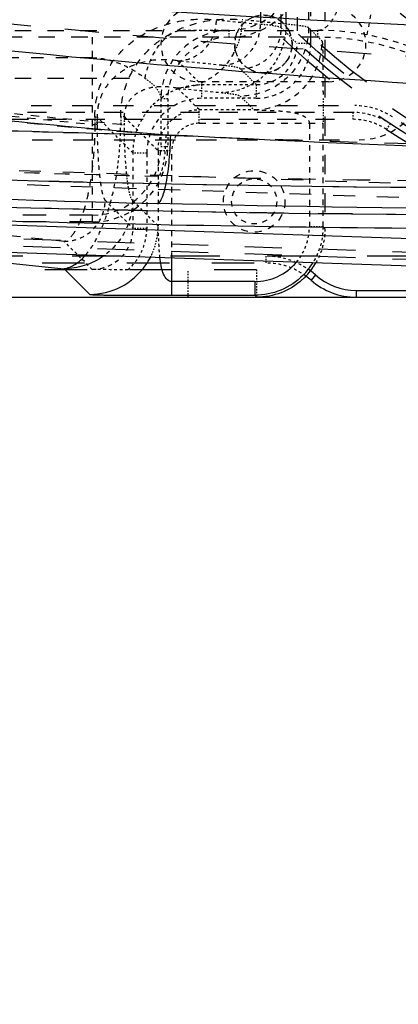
# Model space of a CAD drawing. Header units: millimetres. Extents: x 14186 to 17588, y 1400 to 3805.
# Tile 51 of 256: x 16343 to 16371, y 2609 to 2681. Entities that reach past the tile are written whole.
import ezdxf

# ---------------------------------------------------------------- set-up
doc = ezdxf.new("R2010")
doc.units = ezdxf.units.MM
doc.linetypes.add('HIDDEN', pattern=[0.2, 0.1, -0.1])
for name, color, linetype in [('1_17', 7, 'Continuous'), ('1_51', 7, 'Continuous'), ('1_80_153', 7, 'Continuous'), ('DEFAULT_2', 8, 'HIDDEN')]:
    doc.layers.add(name, color=color, linetype=linetype)
doc.layers.add('dim', color=82, linetype='Continuous', lineweight=9)
doc.styles.get("Standard").update_dxf_attribs({"font": 'arial.ttf'})
doc.dimstyles.new('ISO-25', dxfattribs={"dimtxt": 2.5, "dimasz": 2.5, "dimexe": 1.25, "dimexo": 0.625, "dimtad": 1, "dimtxsty": 'Standard', "dimcen": 2.5, "dimadec": 0, "dimazin": 0, "dimtfac": 1, "dimtmove": 0, "dimatfit": 3, "dimfxl": 1, "dimarcsym": 0})

# ---------------------------------------------------------------- blocks, each defined once
blk = doc.blocks.new('*D24')
at = {"layer": 'Defpoints', "color": 0, "transparency": 16777216}
for p in [(16328.859, 2985.593), (16472.816, 2454.767)]:
    blk.add_point(p, dxfattribs=at)
at = {"layer": 'dim', "color": 0, "linetype": 'Continuous', "lineweight": -2, "transparency": 16777216}
for p, q in [((16322.578, 3008.756), (16316.296, 3031.92)), ((16328.859, 2985.593), (16472.816, 2454.767)), ((16510.019, 2317.586), (16479.098, 2431.603))]:
    blk.add_line(p, q, dxfattribs=at)
at = {"layer": 'dim', "color": 0, "transparency": 16777216}
for points in [[(16326.438, 3009.803), (16318.717, 3007.709), (16328.859, 2985.593)], [(16482.958, 2432.65), (16475.237, 2430.556), (16472.816, 2454.767)]]:
    blk.add_solid(points, dxfattribs=at)
at = {"layer": 'dim', "color": 0, "transparency": 16777216, "insert": (16518.28, 2368.594), "char_height": 30, "attachment_point": 5, "rotation": 285.17328}
blk.add_mtext('360%%D', dxfattribs=at)
blk = doc.blocks.new('*D27')
at = {"layer": 'Defpoints', "color": 0, "transparency": 16777216}
for p in [(17053.851, 3119.687), (16297.825, 2320.672)]:
    blk.add_point(p, dxfattribs=at)
at = {"layer": 'dim', "color": 0, "linetype": 'Continuous', "lineweight": -2, "transparency": 16777216}
for p, q in [((17253.469, 3330.657), (17070.346, 3137.12)), ((16297.825, 2320.672), (17053.851, 3119.687)), ((16281.33, 2303.239), (16264.835, 2285.806))]:
    blk.add_line(p, q, dxfattribs=at)
at = {"layer": 'dim', "color": 0, "transparency": 16777216}
for points in [[(17067.44, 3139.87), (17073.251, 3134.371), (17053.851, 3119.687)], [(16278.424, 2305.989), (16284.235, 2300.49), (16297.825, 2320.672)]]:
    blk.add_solid(points, dxfattribs=at)
at = {"layer": 'dim', "color": 0, "transparency": 16777216, "insert": (17191.287, 3297.171), "char_height": 30, "attachment_point": 5, "rotation": 46.58354}
blk.add_mtext('∅1100', dxfattribs=at)
blk = doc.blocks.new('*D28')
at = {"layer": 'Defpoints', "color": 0, "transparency": 16777216}
for p in [(17217.995, 2998.669), (16133.681, 2441.691)]:
    blk.add_point(p, dxfattribs=at)
at = {"layer": 'dim', "color": 0, "linetype": 'Continuous', "lineweight": -2, "transparency": 16777216}
for p, q in [((17380.14, 3081.958), (17239.343, 3009.635)), ((16133.681, 2441.691), (17217.995, 2998.669)), ((16112.333, 2430.725), (16090.984, 2419.759))]:
    blk.add_line(p, q, dxfattribs=at)
at = {"layer": 'dim', "color": 0, "transparency": 16777216}
for points in [[(17237.515, 3013.193), (17241.17, 3006.077), (17217.995, 2998.669)], [(16110.505, 2434.283), (16114.16, 2427.167), (16133.681, 2441.691)]]:
    blk.add_solid(points, dxfattribs=at)
at = {"layer": 'dim', "color": 0, "transparency": 16777216, "insert": (17310.293, 3070.985), "char_height": 30, "attachment_point": 5, "rotation": 27.18816}
blk.add_mtext('∅1219', dxfattribs=at)

msp = doc.modelspace()

# ---------------------------------------------------------------- linework, layer by layer
at = {"color": 7, "linetype": 'Continuous'}
for p, q in [((16515.736, 2660.068), (16305.567, 2667.19)), ((16597.338, 2655.301), (16305.499, 2665.191)), ((16330.642, 2664.339), (16346.255, 2662.764)), ((16354.128, 2660.821), (16354.128, 2663.543)), ((16346.255, 2662.764), (16348.131, 2660.888)), ((16364.649, 2662.305), (16364.318, 2661.93)), ((16360.2, 2661.82), (16354.128, 2661.82)), ((16360.2, 2661.82), (16360.2, 2660.821)), ((16367.625, 2661.18), (16367.625, 2660.68)), ((16367.625, 2661.18), (16400.838, 2661.18)), ((16115.25, 2660.68), (16400.838, 2660.68)), ((16354.128, 2660.821), (16360.2, 2660.821)), ((16360.2, 2660.821), (16360.341, 2660.68))]:
    msp.add_line(p, q, dxfattribs=at)
for centre, radius in [((16675.838, 2720.18), 609.5), ((16675.838, 2720.18), 550), ((16400.838, 2720.18), 275)]:
    msp.add_circle(centre, radius)
for centre, radius, start, end in [((16392.26, 4238.97), 1566.91, 267.282446, 268.602724), ((16385.839, 4276.515), 1607.864, 267.478757, 274.502285), ((16385.839, 4276.521), 1609.857, 267.487457, 274.458232), ((16391.407, 4238.862), 1571.801, 267.282546, 268.602803), ((16385.845, 4276.756), 1611.091, 267.487635, 270.333779), ((16348.021, 2665.959), 5.126, 325.30562, 332.52332), ((16360.201, 2665.817), 3.997, 269.98204, 319.70229), ((16360.18, 2665.833), 5.021, 315.04982, 328.26171), ((16360.351, 2665.67), 4.985, 323.99388, 330.10939), ((16360.339, 2665.68), 5.001, 316.85385, 323.97611), ((16361.011, 2658.18), 5.5, 48.59038, 53.58955), ((16367.625, 2665.68), 4.5, 228.59038, 270), ((16360.322, 2665.696), 5.024, 311.99412, 316.23352), ((16361.011, 2658.18), 5, 48.59038, 54.03968), ((16360.323, 2665.695), 5.022, 316.23377, 316.85812), ((16367.625, 2665.68), 5, 228.59038, 270)]:
    msp.add_arc(centre, radius, start, end, dxfattribs=at)
for points, knots in [([(16314.03, 2685.221), (16320.969, 2684.415), (16348.76, 2681.545), (16376.7, 2680.107), (16397.65, 2679.839)], [0, 0, 0, 0, 0.250039, 1, 1, 1, 1]), ([(16506.496, 2678.869), (16473.24, 2675.491), (16406.25, 2672.793), (16339.431, 2678.274), (16306.342, 2683.031)], [0, 0, 0, 0, 0.499984, 1, 1, 1, 1]), ([(16317.657, 2676.36), (16320.684, 2675.986), (16325.984, 2675.354), (16333.56, 2674.492), (16342.657, 2673.512), (16349.492, 2672.893), (16354.051, 2672.526)], [0, 0, 0, 0, 0.250011, 0.437518, 0.625019, 1, 1, 1, 1]), ([(16509.263, 2675.343), (16483.477, 2673.019), (16431.723, 2670.224), (16379.902, 2671.139), (16354.051, 2672.526)], [0, 0, 0, 0, 0.500033, 1, 1, 1, 1]), ([(16353.081, 2667.528), (16353.143, 2667.535), (16353.238, 2667.613), (16353.332, 2667.752), (16353.455, 2668), (16353.592, 2668.428), (16353.802, 2669.359), (16353.972, 2670.746), (16354.037, 2671.918), (16354.051, 2672.526)], [0, 0, 0, 0, 0.035973, 0.063264, 0.098452, 0.194449, 0.322462, 0.648918, 1, 1, 1, 1]), ([(16508.687, 2671.446), (16495.761, 2670.48), (16443.963, 2667.252), (16392.005, 2666.583), (16353.081, 2667.528)], [0, 0, 0, 0, 0.249759, 1, 1, 1, 1]), ([(16346.255, 2662.764), (16346.533, 2662.808), (16347.129, 2663.059), (16347.593, 2663.494), (16347.82, 2663.754)], [0, 0, 0, 0, 0.448943, 1, 1, 1, 1]), ([(16349.172, 2663.709), (16348.736, 2663.396), (16347.793, 2662.921), (16346.753, 2662.765), (16346.255, 2662.764)], [0, 0, 0, 0, 0.518934, 1, 1, 1, 1]), ([(16348.131, 2660.888), (16348.897, 2660.889), (16350.507, 2661.267), (16351.765, 2662.363), (16352.235, 2663.041)], [0, 0, 0, 0, 0.481289, 1, 1, 1, 1]), ([(16354.128, 2661.82), (16353.822, 2661.82), (16353.536, 2662.278), (16353.402, 2662.729), (16353.319, 2663.098), (16353.282, 2663.38), (16353.262, 2663.573)], [0, 0, 0, 0, 0.449384, 0.580144, 0.715748, 1, 1, 1, 1]), ([(16363.734, 2662.285), (16363.274, 2661.826), (16362.163, 2661.08), (16360.85, 2660.821), (16360.2, 2660.821)], [0, 0, 0, 0, 0.500002, 1, 1, 1, 1]), ([(16363.683, 2661.962), (16363.232, 2661.556), (16362.172, 2660.904), (16360.948, 2660.68), (16360.341, 2660.68)], [0, 0, 0, 0, 0.49994, 1, 1, 1, 1]), ([(16348.131, 2660.888), (16348.141, 2660.878), (16348.198, 2660.878), (16348.299, 2660.862), (16348.47, 2660.858), (16348.689, 2660.849), (16348.948, 2660.844), (16349.334, 2660.838), (16349.837, 2660.834), (16350.452, 2660.83), (16351.28, 2660.825), (16351.903, 2660.822), (16352.319, 2660.821)], [0, 0, 0, 0, 0.010358, 0.035973, 0.076788, 0.130591, 0.193648, 0.262249, 0.40668, 0.554112, 0.702188, 1, 1, 1, 1])]:
    msp.add_open_spline(points, degree=3, knots=knots, dxfattribs=at)
msp.add_open_spline([(16352.319, 2660.821), (16352.922, 2660.819), (16353.525, 2660.821), (16354.128, 2660.821)], degree=3, dxfattribs=at)
at = {"layer": '1_17', "color": 8, "linetype": 'HIDDEN', "ltscale": 44}
msp.add_circle((16400.838, 2720.18), 55, dxfattribs=at)
at = {"layer": '1_17', "color": 8, "linetype": 'HIDDEN', "ltscale": 43}
msp.add_circle((16400.838, 2720.18), 54.5, dxfattribs=at)
at = {"layer": '1_17', "color": 8, "linetype": 'HIDDEN', "ltscale": 38}
msp.add_circle((16400.838, 2720.18), 47, dxfattribs=at)
at = {"layer": '1_17', "color": 8, "linetype": 'HIDDEN', "ltscale": 37}
for radius in [46.9, 46.8, 46.143, 46]:
    msp.add_circle((16400.838, 2720.18), radius, dxfattribs=at)
at = {"layer": '1_17', "color": 8, "linetype": 'HIDDEN', "ltscale": 36}
msp.add_circle((16400.838, 2720.18), 45, dxfattribs=at)
at = {"layer": '1_17', "color": 8, "linetype": 'HIDDEN', "ltscale": 35}
msp.add_circle((16400.838, 2720.18), 44.4, dxfattribs=at)
at = {"layer": '1_17', "color": 8, "linetype": 'HIDDEN', "ltscale": 34}
msp.add_circle((16400.838, 2720.18), 42.9, dxfattribs=at)
at = {"layer": '1_51', "color": 8, "linetype": 'HIDDEN', "ltscale": 33}
for radius in [41.9, 41.4]:
    msp.add_circle((16400.838, 2720.18), radius, dxfattribs=at)
at = {"layer": '1_80_153', "color": 8, "linetype": 'HIDDEN', "ltscale": 34}
for radius in [42.5, 42]:
    msp.add_circle((16400.838, 2720.18), radius, dxfattribs=at)
at = {"layer": 'DEFAULT_2', "color": 8, "linetype": 'HIDDEN', "ltscale": 14}
for p, q in [((16365.338, 2774.683), (16365.338, 2665.677)), ((16367.371, 2674.18), (16319.838, 2674.18)), ((16319.838, 2673.68), (16367.371, 2673.68))]:
    msp.add_line(p, q, dxfattribs=at)
at = {"layer": 'DEFAULT_2', "color": 8, "linetype": 'HIDDEN', "ltscale": 10}
for p, q in [((16363.303, 2761.147), (16363.303, 2679.212)), ((16364.302, 2679.212), (16364.302, 2761.147)), ((16360.622, 2759.735), (16360.622, 2680.625)), ((16362.145, 2680.37), (16362.145, 2759.99)), ((16362.512, 2680.626), (16362.512, 2759.734)), ((16364.144, 2759.989), (16364.144, 2680.371))]:
    msp.add_line(p, q, dxfattribs=at)
at = {"layer": 'DEFAULT_2', "color": 8, "linetype": 'HIDDEN', "ltscale": 3}
for p, q in [((16368.427, 2679.845), (16369.338, 2684.761)), ((16351.303, 2665.713), (16351.303, 2671.217)), ((16352.302, 2671.217), (16352.302, 2665.713)), ((16353.128, 2671.391), (16353.128, 2665.885))]:
    msp.add_line(p, q, dxfattribs=at)
at = {"layer": 'DEFAULT_2', "color": 8, "linetype": 'HIDDEN', "ltscale": 2}
for p, q in [((16357.397, 2680.95), (16360.622, 2680.625)), ((16362.512, 2680.626), (16359.285, 2680.952)), ((16358.333, 2680.18), (16354.839, 2680.18)), ((16354.562, 2677.952), (16356.3, 2676.214)), ((16357.787, 2677.627), (16354.562, 2677.952)), ((16356.126, 2674.389), (16354.561, 2675.955)), ((16354.561, 2675.955), (16357.787, 2675.629)), ((16356.3, 2676.214), (16360.305, 2676.214)), ((16353.338, 2675.18), (16353.338, 2671.68)), ((16353.838, 2675.18), (16353.838, 2671.68)), ((16360.305, 2675.215), (16356.3, 2675.215)), ((16351.303, 2671.217), (16348.668, 2673.852)), ((16350.665, 2673.854), (16353.128, 2671.391)), ((16356.126, 2674.389), (16360.132, 2674.389)), ((16349.255, 2667.761), (16351.303, 2665.713)), ((16353.128, 2665.885), (16351.252, 2667.761)), ((16348.305, 2662.715), (16346.257, 2664.763))]:
    msp.add_line(p, q, dxfattribs=at)
at = {"layer": 'DEFAULT_2', "color": 8, "linetype": 'HIDDEN'}
for p, q in [((16362.145, 2680.37), (16363.303, 2679.212)), ((16365.129, 2679.386), (16364.144, 2680.371)), ((16360.305, 2676.214), (16359.147, 2677.372)), ((16359.147, 2675.374), (16360.132, 2674.389)), ((16355.341, 2660.68), (16355.341, 2662.68)), ((16360.341, 2662.68), (16360.341, 2660.68))]:
    msp.add_line(p, q, dxfattribs=at)
at = {"layer": 'DEFAULT_2', "color": 8, "linetype": 'HIDDEN', "ltscale": 12}
for p, q in [((16325.838, 2680.18), (16364.782, 2680.18)), ((16364.782, 2679.68), (16325.838, 2679.68)), ((16313.838, 2676.68), (16352.162, 2676.68))]:
    msp.add_line(p, q, dxfattribs=at)
at = {"layer": 'DEFAULT_2', "color": 8, "linetype": 'HIDDEN', "ltscale": 5}
for p, q in [((16348.338, 2666.18), (16348.338, 2680.18)), ((16365.588, 2676.43), (16356.088, 2676.43)), ((16356.125, 2673.389), (16365.197, 2673.389))]:
    msp.add_line(p, q, dxfattribs=at)
at = {"layer": 'DEFAULT_2', "color": 8, "linetype": 'HIDDEN', "ltscale": 0.4}
for p, q in [((16358.338, 2679.68), (16358.338, 2680.18)), ((16364.782, 2680.18), (16364.782, 2679.68)), ((16353.838, 2675.18), (16353.338, 2675.18)), ((16348.505, 2673.852), (16348.505, 2673.294)), ((16348.668, 2673.852), (16348.668, 2673.294)), ((16350.393, 2673.854), (16350.393, 2673.294)), ((16350.665, 2673.294), (16350.665, 2673.854)), ((16367.371, 2674.18), (16367.371, 2673.68)), ((16370.114, 2673.36), (16369.84, 2672.942)), ((16353.838, 2671.68), (16353.338, 2671.68)), ((16361.011, 2663.68), (16361.011, 2663.18))]:
    msp.add_line(p, q, dxfattribs=at)
at = {"layer": 'DEFAULT_2', "color": 8, "linetype": 'HIDDEN', "ltscale": 0.7}
for p, q in [((16364.302, 2679.212), (16363.303, 2679.212)), ((16356.3, 2676.214), (16356.3, 2675.215)), ((16360.305, 2676.214), (16360.305, 2675.215)), ((16356.126, 2673.389), (16356.126, 2674.389)), ((16352.302, 2671.217), (16351.303, 2671.217)), ((16353.128, 2671.391), (16354.128, 2671.391)), ((16352.302, 2665.713), (16351.303, 2665.713)), ((16365.197, 2665.818), (16364.197, 2665.818))]:
    msp.add_line(p, q, dxfattribs=at)
at = {"layer": 'DEFAULT_2', "color": 8, "linetype": 'HIDDEN', "ltscale": 9}
msp.add_line((16348.338, 2678.18), (16325.838, 2678.18), dxfattribs=at)
at = {"layer": 'DEFAULT_2', "color": 8, "linetype": 'HIDDEN', "ltscale": 15}
for p, q in [((16319.838, 2674.68), (16367.521, 2674.68)), ((16319.909, 2672.18), (16367.838, 2672.18))]:
    msp.add_line(p, q, dxfattribs=at)
at = {"layer": 'DEFAULT_2', "color": 8, "linetype": 'HIDDEN', "ltscale": 6}
for p, q in [((16332.816, 2674.876), (16348.505, 2673.294)), ((16350.393, 2673.294), (16334.706, 2674.876))]:
    msp.add_line(p, q, dxfattribs=at)
at = {"layer": 'DEFAULT_2', "color": 8, "linetype": 'HIDDEN', "ltscale": 0.1}
for p, q in [((16348.505, 2673.852), (16348.668, 2673.852)), ((16348.668, 2673.294), (16348.505, 2673.294)), ((16365.338, 2665.677), (16365.197, 2665.818))]:
    msp.add_line(p, q, dxfattribs=at)
at = {"layer": 'DEFAULT_2', "color": 8, "linetype": 'HIDDEN', "ltscale": 0.2}
for p, q in [((16350.665, 2673.854), (16350.393, 2673.854)), ((16350.393, 2673.294), (16350.665, 2673.294))]:
    msp.add_line(p, q, dxfattribs=at)
at = {"layer": 'DEFAULT_2', "color": 8, "linetype": 'HIDDEN', "ltscale": 4}
for p, q in [((16364.197, 2673.389), (16364.197, 2665.818)), ((16365.197, 2665.818), (16365.197, 2673.389)), ((16354.128, 2663.543), (16354.128, 2671.391))]:
    msp.add_line(p, q, dxfattribs=at)
at = {"layer": 'DEFAULT_2', "color": 8, "linetype": 'HIDDEN', "ltscale": 16}
for p, q in [((16440.499, 2666.62), (16311.603, 2670.988)), ((16311.569, 2669.989), (16440.465, 2665.62))]:
    msp.add_line(p, q, dxfattribs=at)
at = {"layer": 'DEFAULT_2', "color": 8, "linetype": 'HIDDEN', "ltscale": 17}
for p, q in [((16348.338, 2666.68), (16216.746, 2666.68)), ((16348.338, 2666.18), (16216.746, 2666.18))]:
    msp.add_line(p, q, dxfattribs=at)
at = {"layer": 'DEFAULT_2', "color": 8, "linetype": 'HIDDEN', "ltscale": 8}
msp.add_line((16346.257, 2664.763), (16325.257, 2666.881), dxfattribs=at)
at = {"layer": 'DEFAULT_2', "color": 8, "linetype": 'HIDDEN', "ltscale": 27}
for p, q in [((16518.695, 2658.967), (16305.533, 2666.191)), ((16305.516, 2665.691), (16515.685, 2658.569))]:
    msp.add_line(p, q, dxfattribs=at)
at = {"layer": 'DEFAULT_2', "color": 8, "linetype": 'HIDDEN', "ltscale": 36}
msp.add_line((16400.838, 2663.68), (16115.254, 2663.68), dxfattribs=at)
at = {"layer": 'DEFAULT_2', "color": 8, "linetype": 'HIDDEN', "ltscale": 31}
for p, q in [((16115.254, 2663.18), (16361.011, 2663.18)), ((16360.341, 2662.68), (16115.253, 2662.68))]:
    msp.add_line(p, q, dxfattribs=at)
at = {"layer": 'DEFAULT_2', "color": 8, "linetype": 'HIDDEN', "ltscale": 45}
msp.add_circle((16400.838, 2720.18), 56, dxfattribs=at)
at = {"layer": 'DEFAULT_2', "color": 8, "linetype": 'HIDDEN', "ltscale": 44}
for radius in [55.5, 55]:
    msp.add_circle((16400.838, 2720.18), radius, dxfattribs=at)
at = {"layer": 'DEFAULT_2', "color": 8, "linetype": 'HIDDEN', "ltscale": 43}
msp.add_circle((16400.838, 2720.18), 54.5, dxfattribs=at)
at = {"layer": 'DEFAULT_2', "color": 8, "linetype": 'HIDDEN', "ltscale": 38}
for radius in [48, 47.707, 47.5, 47]:
    msp.add_circle((16400.838, 2720.18), radius, dxfattribs=at)
at = {"layer": 'DEFAULT_2', "color": 8, "linetype": 'HIDDEN', "ltscale": 37}
for radius in [46.9, 45.793]:
    msp.add_circle((16400.838, 2720.18), radius, dxfattribs=at)
at = {"layer": 'DEFAULT_2', "color": 8, "linetype": 'HIDDEN', "ltscale": 36}
for radius in [45.5, 45, 44.5]:
    msp.add_circle((16400.838, 2720.18), radius, dxfattribs=at)
at = {"layer": 'DEFAULT_2', "color": 8, "linetype": 'HIDDEN', "ltscale": 35}
for radius in [44, 43.8]:
    msp.add_circle((16400.838, 2720.18), radius, dxfattribs=at)
at = {"layer": 'DEFAULT_2', "color": 8, "linetype": 'HIDDEN', "ltscale": 34}
msp.add_circle((16400.838, 2720.18), 42.5, dxfattribs=at)
at = {"layer": 'DEFAULT_2', "color": 8, "linetype": 'HIDDEN', "ltscale": 33}
msp.add_circle((16400.838, 2720.18), 41.9, dxfattribs=at)
at = {"layer": 'DEFAULT_2', "color": 8, "linetype": 'HIDDEN', "ltscale": 5}
for centre, radius in [((16360.838, 2679.18), 2.1), ((16360.163, 2667.68), 2.25)]:
    msp.add_circle(centre, radius, dxfattribs=at)
at = {"layer": 'DEFAULT_2', "color": 8, "linetype": 'HIDDEN', "ltscale": 4}
msp.add_circle((16360.163, 2667.68), 1.65, dxfattribs=at)
at = {"layer": 'DEFAULT_2', "color": 8, "linetype": 'HIDDEN', "ltscale": 31}
msp.add_arc((16400.838, 2720.18), 56.5, 236.72696, 123.27304, dxfattribs=at)
at = {"layer": 'DEFAULT_2', "color": 8, "linetype": 'HIDDEN', "ltscale": 29}
for radius in [49, 48.5]:
    msp.add_arc((16400.838, 2720.18), radius, 225.4807, 134.5193, dxfattribs=at)
at = {"layer": 'DEFAULT_2', "color": 8, "linetype": 'HIDDEN', "ltscale": 4}
for centre, radius, start, end in [((16358.338, 2685.18), 5.5, 270, 360), ((16358.338, 2685.18), 5, 270, 0), ((16356.088, 2679.18), 2.75, 90, 270), ((16365.588, 2679.18), 2.75, 270, 90), ((16358.338, 2675.18), 5, 90, 180), ((16358.338, 2675.18), 4.5, 90, 179.99999), ((16364.782, 2660.18), 20, 58.99728, 90), ((16364.782, 2660.18), 19.5, 58.99728, 90), ((16367.838, 2677.18), 5, 270, 0), ((16348.338, 2671.68), 5.5, 270, 360), ((16348.338, 2671.68), 5, 270, 0)]:
    msp.add_arc(centre, radius, start, end, dxfattribs=at)
at = {"layer": 'DEFAULT_2', "color": 8, "linetype": 'HIDDEN', "ltscale": 0.3}
msp.add_arc((16354.035, 2681.009), 5.25, 355.08971, 359.36995, dxfattribs=at)
at = {"layer": 'DEFAULT_2', "color": 8, "linetype": 'HIDDEN', "ltscale": 0.1}
msp.add_arc((16357.285, 2680.683), 5.227, 357.54447, 359.38, dxfattribs=at)
at = {"layer": 'DEFAULT_2', "color": 8, "linetype": 'HIDDEN', "ltscale": 0.2}
msp.add_arc((16354.039, 2681.012), 5.251, 331.496, 334.74316, dxfattribs=at)
at = {"layer": 'DEFAULT_2', "color": 8, "linetype": 'HIDDEN', "ltscale": 3}
msp.add_arc((16356.299, 2671.218), 3.997, 89.982, 180.01914, dxfattribs=at)
at = {"layer": 'DEFAULT_2', "color": 8, "linetype": 'HIDDEN', "ltscale": 2}
for centre, radius, start, end in [((16367.521, 2669.68), 5, 56.58573, 90), ((16367.371, 2669.18), 5, 56.72696, 90), ((16356.126, 2671.391), 1.998, 90.01466, 180.0158), ((16367.371, 2669.18), 4.5, 56.72696, 90), ((16360.201, 2665.817), 3.997, 319.70229, 0.01797), ((16361.011, 2658.18), 5.5, 53.58955, 90), ((16361.011, 2658.18), 5, 54.03968, 90)]:
    msp.add_arc(centre, radius, start, end, dxfattribs=at)
at = {"layer": 'DEFAULT_2', "color": 8, "linetype": 'HIDDEN', "ltscale": 11}
for centre, radius, start, end in [((16391.913, 4238.97), 1566.91, 267.282443, 268.602721), ((16391.401, 4238.904), 1569.843, 267.282508, 268.602776)]:
    msp.add_arc(centre, radius, start, end, dxfattribs=at)
at = {"layer": 'DEFAULT_2', "color": 8, "linetype": 'HIDDEN', "ltscale": 25}
msp.add_arc((16385.839, 4276.516), 1607.864, 267.480526, 274.493355, dxfattribs=at)
msp.add_open_spline([(16306.588, 2685.005), (16339.597, 2680.258), (16406.255, 2674.787), (16473.083, 2677.476), (16506.259, 2680.844)], degree=3, knots=[0, 0, 0, 0, 0.500015, 1, 1, 1, 1], dxfattribs=at)
at = {"layer": 'DEFAULT_2', "color": 8, "linetype": 'HIDDEN', "ltscale": 3}
for points, knots in [([(16364.782, 2680.18), (16364.911, 2680.18), (16365.199, 2680.25), (16365.596, 2680.545), (16365.959, 2681.028), (16366.281, 2681.678), (16366.537, 2682.47), (16366.786, 2683.645), (16366.853, 2684.566), (16366.853, 2685.18)], [0, 0, 0, 0, 0.067055, 0.148374, 0.251586, 0.377631, 0.523542, 0.681722, 1, 1, 1, 1]), ([(16362.938, 2679.18), (16362.934, 2679.453), (16362.856, 2679.869), (16362.595, 2680.354), (16362.246, 2680.78), (16361.662, 2681.171), (16360.838, 2681.334), (16360.013, 2681.171), (16359.43, 2680.78), (16359.081, 2680.354), (16358.819, 2679.869), (16358.741, 2679.453), (16358.738, 2679.18)], [0, 0, 0, 0, 0.124892, 0.187634, 0.250375, 0.375192, 0.500022, 0.624852, 0.749663, 0.812394, 0.875128, 1, 1, 1, 1]), ([(16354.562, 2677.952), (16354.915, 2677.956), (16355.663, 2678.116), (16356.62, 2678.794), (16357.247, 2679.803), (16357.393, 2680.578), (16357.397, 2680.95)], [0, 0, 0, 0, 0.233648, 0.490973, 0.753973, 1, 1, 1, 1]), ([(16357.787, 2677.627), (16358.155, 2677.631), (16358.904, 2677.798), (16359.84, 2678.473), (16360.466, 2679.462), (16360.618, 2680.238), (16360.622, 2680.625)], [0, 0, 0, 0, 0.243218, 0.49097, 0.743982, 1, 1, 1, 1]), ([(16359.147, 2677.372), (16359.537, 2677.372), (16360.325, 2677.529), (16361.321, 2678.196), (16361.988, 2679.192), (16362.145, 2679.98), (16362.145, 2680.37)], [0, 0, 0, 0, 0.24999, 0.5, 0.75001, 1, 1, 1, 1]), ([(16352.162, 2676.68), (16352.25, 2677.11), (16352.524, 2677.974), (16353.068, 2678.952), (16353.631, 2679.59), (16354.133, 2680.003), (16354.574, 2680.18), (16354.84, 2680.18)], [0, 0, 0, 0, 0.283159, 0.580069, 0.713398, 0.828727, 1, 1, 1, 1]), ([(16358.738, 2679.18), (16358.742, 2678.907), (16358.819, 2678.49), (16359.081, 2678.005), (16359.43, 2677.58), (16360.013, 2677.189), (16360.702, 2677.053), (16361.25, 2677.107), (16361.777, 2677.266), (16362.361, 2677.657), (16362.83, 2678.354), (16362.935, 2678.907), (16362.938, 2679.18)], [0, 0, 0, 0, 0.124892, 0.187634, 0.250376, 0.375196, 0.500026, 0.56274, 0.625452, 0.750267, 0.875128, 1, 1, 1, 1]), ([(16360.305, 2675.215), (16360.825, 2675.215), (16361.876, 2675.422), (16363.204, 2676.313), (16364.095, 2677.641), (16364.302, 2678.692), (16364.302, 2679.212)], [0, 0, 0, 0, 0.25003, 0.5, 0.74997, 1, 1, 1, 1]), ([(16360.305, 2676.214), (16361.07, 2676.214), (16362.664, 2676.853), (16363.303, 2678.447), (16363.303, 2679.212)], [0, 0, 0, 0, 0.499993, 1, 1, 1, 1]), ([(16365.129, 2679.386), (16365.14, 2679.376), (16365.14, 2679.319), (16365.155, 2679.218), (16365.16, 2679.047), (16365.169, 2678.828), (16365.174, 2678.569), (16365.18, 2678.183), (16365.184, 2677.68), (16365.188, 2677.065), (16365.193, 2676.237), (16365.196, 2675.614), (16365.197, 2675.198)], [0, 0, 0, 0, 0.010358, 0.035972, 0.076787, 0.130589, 0.193646, 0.262247, 0.406678, 0.554111, 0.702187, 1, 1, 1, 1]), ([(16348.338, 2678.18), (16348.736, 2678.18), (16349.508, 2678.06), (16350.821, 2677.596), (16351.686, 2677.076), (16352.162, 2676.68)], [0, 0, 0, 0, 0.286556, 0.554174, 1, 1, 1, 1]), ([(16358.653, 2678.506), (16358.442, 2678.116), (16357.921, 2677.39), (16356.896, 2676.571), (16355.748, 2676.073), (16354.945, 2675.959), (16354.561, 2675.955)], [0, 0, 0, 0, 0.264034, 0.524064, 0.771205, 1, 1, 1, 1]), ([(16350.665, 2673.854), (16350.665, 2674.085), (16350.725, 2674.482), (16351.001, 2675.053), (16351.416, 2675.496), (16351.951, 2675.808), (16352.64, 2676.043), (16353.525, 2676.127), (16354.22, 2676.033), (16354.561, 2675.955)], [0, 0, 0, 0, 0.135726, 0.230443, 0.369485, 0.484692, 0.591038, 0.794974, 1, 1, 1, 1]), ([(16360.132, 2674.389), (16360.159, 2674.384), (16360.249, 2674.382), (16360.427, 2674.368), (16360.682, 2674.358), (16361.092, 2674.339), (16361.632, 2674.316), (16362.276, 2674.276), (16362.798, 2674.218), (16363.199, 2674.138), (16363.686, 2674.007), (16364.197, 2673.717), (16364.197, 2673.389)], [0, 0, 0, 0, 0.01857, 0.06184, 0.123172, 0.194687, 0.345046, 0.495395, 0.6395, 0.708232, 0.774407, 1, 1, 1, 1]), ([(16348.668, 2673.294), (16348.668, 2672.323), (16348.706, 2671.073), (16348.835, 2669.622), (16348.915, 2668.983), (16348.995, 2668.507), (16349.075, 2668.158), (16349.154, 2667.92), (16349.218, 2667.798), (16349.255, 2667.761)], [0, 0, 0, 0, 0.520141, 0.669144, 0.780731, 0.865207, 0.92795, 0.97215, 1, 1, 1, 1]), ([(16347.82, 2663.754), (16348.059, 2664.028), (16348.529, 2664.706), (16349.141, 2665.967), (16349.709, 2667.655), (16349.983, 2668.95), (16350.101, 2669.682)], [0, 0, 0, 0, 0.169906, 0.383013, 0.653344, 1, 1, 1, 1]), ([(16346.257, 2664.763), (16346.631, 2664.763), (16347.418, 2664.913), (16348.435, 2665.583), (16349.104, 2666.6), (16349.254, 2667.387), (16349.255, 2667.761)], [0, 0, 0, 0, 0.240083, 0.5, 0.759917, 1, 1, 1, 1]), ([(16351.252, 2667.761), (16351.251, 2667.01), (16350.887, 2665.429), (16349.83, 2664.182), (16349.172, 2663.709)], [0, 0, 0, 0, 0.481093, 1, 1, 1, 1]), ([(16348.305, 2662.715), (16349.07, 2662.715), (16350.664, 2663.353), (16351.303, 2664.948), (16351.303, 2665.713)], [0, 0, 0, 0, 0.499974, 1, 1, 1, 1])]:
    msp.add_open_spline(points, degree=3, knots=knots, dxfattribs=at)
at = {"layer": 'DEFAULT_2', "color": 8, "linetype": 'HIDDEN', "ltscale": 5}
for points, knots in [([(16348.505, 2673.852), (16348.505, 2674.423), (16348.627, 2675.438), (16349.189, 2677.011), (16350.095, 2678.372), (16351.319, 2679.465), (16352.89, 2680.391), (16354.935, 2681), (16356.596, 2681.031), (16357.397, 2680.95)], [0, 0, 0, 0, 0.133284, 0.235936, 0.388038, 0.509251, 0.616483, 0.811975, 1, 1, 1, 1]), ([(16350.393, 2673.854), (16350.393, 2674.424), (16350.515, 2675.44), (16351.077, 2677.013), (16351.983, 2678.373), (16353.207, 2679.467), (16354.779, 2680.393), (16356.824, 2681.001), (16358.485, 2681.032), (16359.285, 2680.952)], [0, 0, 0, 0, 0.133285, 0.235937, 0.388038, 0.509251, 0.616483, 0.811975, 1, 1, 1, 1]), ([(16348.505, 2673.294), (16348.501, 2672.47), (16348.434, 2671.021), (16348.194, 2669.122), (16347.902, 2667.708), (16347.594, 2666.662), (16347.274, 2665.881), (16346.9, 2665.227), (16346.527, 2664.838), (16346.257, 2664.763)], [0, 0, 0, 0, 0.271978, 0.478014, 0.631101, 0.747924, 0.838086, 0.907424, 1, 1, 1, 1])]:
    msp.add_open_spline(points, degree=3, knots=knots, dxfattribs=at)
at = {"layer": 'DEFAULT_2', "color": 8, "linetype": 'HIDDEN', "ltscale": 4}
for points, knots in [([(16364.144, 2680.371), (16364.143, 2679.721), (16363.882, 2678.408), (16362.769, 2676.749), (16361.11, 2675.636), (16359.797, 2675.375), (16359.147, 2675.374)], [0, 0, 0, 0, 0.249992, 0.500003, 0.750015, 1, 1, 1, 1]), ([(16360.132, 2674.389), (16360.756, 2674.39), (16362.068, 2674.64), (16363.763, 2675.755), (16364.878, 2677.45), (16365.129, 2678.762), (16365.129, 2679.386)], [0, 0, 0, 0, 0.240083, 0.500001, 0.759918, 1, 1, 1, 1]), ([(16354.562, 2677.952), (16354.041, 2678.032), (16352.967, 2678.078), (16351.623, 2677.79), (16350.584, 2677.287), (16349.773, 2676.67), (16349.157, 2675.867), (16348.756, 2674.887), (16348.668, 2674.23), (16348.668, 2673.852)], [0, 0, 0, 0, 0.193247, 0.390433, 0.496462, 0.614493, 0.761014, 0.861362, 1, 1, 1, 1])]:
    msp.add_open_spline(points, degree=3, knots=knots, dxfattribs=at)
at = {"layer": 'DEFAULT_2', "color": 8, "linetype": 'HIDDEN', "ltscale": 0.5}
msp.add_open_spline([(16359.267, 2680.56), (16359.262, 2680.507), (16359.24, 2680.292), (16359.205, 2680.078), (16359.172, 2679.918)], degree=3, knots=[0, 0, 0, 0, 0.246197, 1, 1, 1, 1], dxfattribs=at)
at = {"layer": 'DEFAULT_2', "color": 8, "linetype": 'HIDDEN'}
for points, knots in [([(16362.145, 2680.37), (16362.129, 2680.384), (16362.079, 2680.409), (16361.928, 2680.457), (16361.64, 2680.51), (16361.182, 2680.571), (16360.825, 2680.607), (16360.622, 2680.625)], [0, 0, 0, 0, 0.041664, 0.106183, 0.307288, 0.605556, 1, 1, 1, 1]), ([(16364.144, 2680.371), (16364.127, 2680.385), (16364.073, 2680.41), (16363.911, 2680.459), (16363.602, 2680.512), (16363.112, 2680.573), (16362.73, 2680.608), (16362.512, 2680.626)], [0, 0, 0, 0, 0.041074, 0.105303, 0.306318, 0.604912, 1, 1, 1, 1]), ([(16359.147, 2677.372), (16359.112, 2677.407), (16358.968, 2677.452), (16358.699, 2677.514), (16358.286, 2677.573), (16357.969, 2677.608), (16357.787, 2677.627)], [0, 0, 0, 0, 0.107356, 0.30876, 0.606577, 1, 1, 1, 1]), ([(16352.162, 2676.68), (16352.498, 2676.461), (16352.944, 2676.112), (16353.268, 2675.539), (16353.338, 2675.288), (16353.338, 2675.18)], [0, 0, 0, 0, 0.611864, 0.834307, 1, 1, 1, 1]), ([(16357.787, 2675.629), (16357.969, 2675.611), (16358.286, 2675.575), (16358.699, 2675.516), (16358.968, 2675.454), (16359.112, 2675.409), (16359.147, 2675.374)], [0, 0, 0, 0, 0.393422, 0.69124, 0.892644, 1, 1, 1, 1]), ([(16351.252, 2667.761), (16351.201, 2667.812), (16351.119, 2668), (16351.018, 2668.368), (16350.916, 2668.942), (16350.861, 2669.392), (16350.833, 2669.658)], [0, 0, 0, 0, 0.111075, 0.303011, 0.590473, 1, 1, 1, 1]), ([(16352.568, 2663.594), (16352.625, 2663.703), (16352.832, 2664.139), (16352.973, 2664.605), (16353.04, 2664.957)], [0, 0, 0, 0, 0.256612, 1, 1, 1, 1])]:
    msp.add_open_spline(points, degree=3, knots=knots, dxfattribs=at)
at = {"layer": 'DEFAULT_2', "color": 8, "linetype": 'HIDDEN', "ltscale": 2}
for points, knots in [([(16362.508, 2680.459), (16362.481, 2679.837), (16362.208, 2678.599), (16361.514, 2677.536), (16361.089, 2677.092)], [0, 0, 0, 0, 0.503098, 1, 1, 1, 1]), ([(16361.089, 2677.092), (16360.661, 2676.644), (16359.633, 2675.909), (16358.396, 2675.636), (16357.787, 2675.629)], [0, 0, 0, 0, 0.504566, 1, 1, 1, 1]), ([(16352.766, 2674.75), (16353.225, 2675.209), (16354.337, 2675.955), (16355.65, 2676.214), (16356.3, 2676.214)], [0, 0, 0, 0, 0.500001, 1, 1, 1, 1]), ([(16351.303, 2671.217), (16351.303, 2671.867), (16351.562, 2673.179), (16352.306, 2674.29), (16352.766, 2674.75)], [0, 0, 0, 0, 0.499999, 1, 1, 1, 1]), ([(16354.003, 2673.506), (16354.278, 2673.783), (16354.946, 2674.233), (16355.736, 2674.389), (16356.126, 2674.389)], [0, 0, 0, 0, 0.500008, 1, 1, 1, 1]), ([(16350.101, 2669.682), (16350.145, 2669.957), (16350.313, 2671.153), (16350.388, 2672.363), (16350.393, 2673.294)], [0, 0, 0, 0, 0.229735, 1, 1, 1, 1]), ([(16350.833, 2669.658), (16350.785, 2670.119), (16350.696, 2671.33), (16350.665, 2672.544), (16350.665, 2673.294)], [0, 0, 0, 0, 0.381791, 1, 1, 1, 1]), ([(16353.128, 2671.391), (16353.128, 2671.78), (16353.283, 2672.565), (16353.728, 2673.231), (16354.003, 2673.506)], [0, 0, 0, 0, 0.499992, 1, 1, 1, 1]), ([(16353.704, 2672.526), (16353.696, 2672.161), (16353.657, 2671.457), (16353.54, 2670.53), (16353.393, 2669.902), (16353.246, 2669.604), (16353.159, 2669.531), (16353.122, 2669.527)], [0, 0, 0, 0, 0.351247, 0.677857, 0.90167, 0.96401, 1, 1, 1, 1]), ([(16353.262, 2663.573), (16353.239, 2663.802), (16353.207, 2664.264), (16353.182, 2664.838), (16353.162, 2665.28), (16353.15, 2665.559), (16353.136, 2665.756), (16353.133, 2665.856), (16353.128, 2665.885)], [0, 0, 0, 0, 0.298194, 0.599288, 0.744289, 0.870929, 0.961251, 1, 1, 1, 1]), ([(16350.922, 2662.68), (16351.348, 2663.056), (16352.056, 2663.995), (16352.297, 2665.145), (16352.302, 2665.713)], [0, 0, 0, 0, 0.500093, 1, 1, 1, 1]), ([(16365.197, 2665.818), (16365.197, 2665.358), (16365.069, 2664.435), (16364.692, 2663.582), (16364.451, 2663.191)], [0, 0, 0, 0, 0.499992, 1, 1, 1, 1]), ([(16365.338, 2665.677), (16365.338, 2665.244), (16365.224, 2664.373), (16364.889, 2663.561), (16364.673, 2663.185)], [0, 0, 0, 0, 0.499843, 1, 1, 1, 1]), ([(16350.922, 2662.681), (16350.689, 2662.681), (16349.816, 2662.686), (16348.944, 2662.702), (16348.305, 2662.715)], [0, 0, 0, 0, 0.266862, 1, 1, 1, 1])]:
    msp.add_open_spline(points, degree=3, knots=knots, dxfattribs=at)
at = {"layer": 'DEFAULT_2', "color": 8, "linetype": 'HIDDEN', "ltscale": 0.9}
msp.add_open_spline([(16359.172, 2679.918), (16359.152, 2679.821), (16359.058, 2679.429), (16358.918, 2679.047), (16358.788, 2678.772)], degree=3, knots=[0, 0, 0, 0, 0.245302, 1, 1, 1, 1], dxfattribs=at)
at = {"layer": 'DEFAULT_2', "color": 8, "linetype": 'HIDDEN', "ltscale": 11}
msp.add_open_spline([(16317.31, 2676.36), (16320.337, 2675.99), (16325.638, 2675.366), (16333.214, 2674.499), (16342.309, 2673.505), (16349.144, 2672.889), (16353.704, 2672.526)], degree=3, knots=[0, 0, 0, 0, 0.25001, 0.437518, 0.625019, 1, 1, 1, 1], dxfattribs=at)
at = {"layer": 'DEFAULT_2', "color": 8, "linetype": 'HIDDEN', "ltscale": 20}
for points, knots in [([(16353.704, 2672.526), (16366.634, 2671.984), (16418.376, 2670.633), (16470.202, 2672.531), (16508.88, 2675.778)], [0, 0, 0, 0, 0.250051, 1, 1, 1, 1]), ([(16508.535, 2673.44), (16495.625, 2672.475), (16443.891, 2669.252), (16391.997, 2668.583), (16353.122, 2669.527)], [0, 0, 0, 0, 0.24976, 1, 1, 1, 1])]:
    msp.add_open_spline(points, degree=3, knots=knots, dxfattribs=at)
at = {"layer": 'DEFAULT_2', "color": 8, "linetype": 'HIDDEN'}
msp.add_open_spline([(16365.197, 2675.198), (16365.199, 2674.595), (16365.197, 2673.992), (16365.197, 2673.389)], degree=3, dxfattribs=at)
at = {"layer": 'DEFAULT_2', "color": 8, "linetype": 'HIDDEN', "ltscale": 25}
msp.add_open_spline([(16512.211, 2671.62), (16479.427, 2669.038), (16413.686, 2665.884), (16347.875, 2666.764), (16315.022, 2668.21)], degree=3, dxfattribs=at)
at = {"layer": 'DEFAULT_2', "color": 8, "linetype": 'HIDDEN', "ltscale": 0.7}
msp.add_open_spline([(16353.04, 2664.957), (16353.055, 2665.035), (16353.105, 2665.342), (16353.128, 2665.654), (16353.128, 2665.885)], degree=3, knots=[0, 0, 0, 0, 0.256281, 1, 1, 1, 1], dxfattribs=at)

# ---------------------------------------------------------------- dimensions: what is measured, and where the dimension line sits
at = {"layer": 'dim'}
dim = msp.add_diameter_dim_2p(p1=(16297.825, 2320.672), p2=(17053.851, 3119.687), dimstyle='ISO-25', override={"dimtxt": 30, "dimasz": 24, "dimexe": 5.997, "dimexo": 5.997, "dimgap": 5.997, "dimdsep": 46, "dimarcsym": 1}, dxfattribs=at)
dim.commit()
dim.dimension.update_dxf_attribs({"geometry": '*D27', "text_midpoint": (17207.379, 3281.945), "dimtype": 131})
dim = msp.add_diameter_dim_2p(p1=(16133.681, 2441.691), p2=(17217.995, 2998.669), dimstyle='ISO-25', override={"dimtxt": 30, "dimasz": 24, "dimexe": 5.997, "dimexo": 5.997, "dimgap": 5.997, "dimdsep": 46, "dimarcsym": 1}, dxfattribs=at)
dim.commit()
dim.dimension.update_dxf_attribs({"geometry": '*D28', "text_midpoint": (17310.293, 3070.985)})
dim = msp.add_diameter_dim_2p(p1=(16328.859, 2985.593), p2=(16472.816, 2454.767), text='360%%D', dimstyle='ISO-25', override={"dimtxt": 30, "dimasz": 24, "dimexe": 5.997, "dimexo": 5.997, "dimgap": 5.997, "dimdsep": 46, "dimarcsym": 1}, dxfattribs=at)
dim.commit()
dim.dimension.update_dxf_attribs({"geometry": '*D24', "text_midpoint": (16518.28, 2368.594)})

doc.saveas('drawing.dxf')
